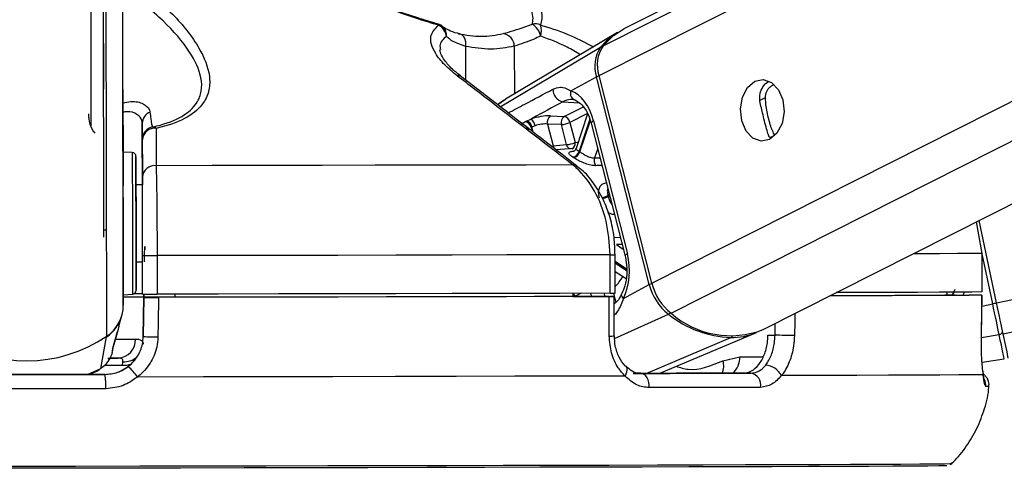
# Model space of a CAD drawing. Header units: millimetres. Extents: x 1471 to 17407, y 627 to 16320.
# Tile 24 of 74: x 6311 to 6465, y 5708 to 5779. Entities that reach past the tile are written whole.
import ezdxf

# ---------------------------------------------------------------- set-up
doc = ezdxf.new("R2010")
doc.units = ezdxf.units.MM
doc.header["$LTSCALE"] = 2
doc.layers.add('COMPONENT_GEOMETRY', color=7, linetype='Continuous')
doc.styles.add('SLDTEXTSTYLE0', font='TXT', dxfattribs={"width": 0.75})
doc.dimstyles.new('SLDDIMSTYLE0', dxfattribs={"dimtxt": 100, "dimasz": 6.604, "dimexe": 0, "dimexo": 0.0625, "dimgap": 25, "dimtad": 0, "dimtih": 1, "dimtoh": 1, "dimdec": 1, "dimrnd": 1e-09, "dimzin": 12, "dimdsep": 46, "dimtxsty": 'SLDTEXTSTYLE0', "dimsah": 1, "dimcen": 0.09, "dimadec": 0, "dimazin": 3, "dimtfac": 1, "dimtdec": 1, "dimtofl": 0, "dimtmove": 0, "dimatfit": 3, "dimfxl": 1, "dimfrac": 2, "dimtolj": 1, "dimtzin": 12, "dimarcsym": 0})

# ---------------------------------------------------------------- blocks, each defined once
blk = doc.blocks.new('_D_6')
at = {"layer": 'COMPONENT_GEOMETRY', "color": 7}
for p, q in [((7620.39, 5900.55), (7620.39, 3831.64)), ((7420.32, 3811.33), (7389.85, 3811.33)), ((7389.85, 3811.33), (7389.85, 3652.58)), ((7820.46, 3811.33), (7850.93, 3811.33)), ((7850.93, 3811.33), (7850.93, 3652.58)), ((7389.85, 3652.58), (7420.32, 3652.58)), ((7850.93, 3652.58), (7820.46, 3652.58)), ((7620.39, 1434.05), (7620.39, 3502.96)), ((3768.31, 1434.05), (7626.74, 1434.05))]:
    blk.add_line(p, q, dxfattribs=at)
for points in [[(7620.39, 5900.55), (7619.37, 5893.95), (7621.4, 5893.95)], [(7620.39, 1434.05), (7621.4, 1440.65), (7619.37, 1440.65)]]:
    blk.add_solid(points, dxfattribs=at)
at = {"layer": 'COMPONENT_GEOMETRY', "color": 7, "char_height": 100, "attachment_point": 1, "style": 'SLDTEXTSTYLE0'}
for s, insert in [('7\'3.92"', (7420.32, 3781.48)), ('2233.3', (7417.19, 3631.87))]:
    blk.add_mtext(s, dxfattribs=dict(at, insert=insert))

msp = doc.modelspace()

# ---------------------------------------------------------------- linework, layer by layer
at = {"color": 8, "linetype": 'Continuous', "lineweight": 25}
for p, q in [((6401.57, 5770.01), (6659.82, 5900.55)), ((6402.21, 5774.66), (6651.28, 5900.55)), ((6409.78, 5737.67), (6732.04, 5900.55)), ((6412.77, 5733.03), (6744.2, 5900.55)), ((6463.44, 5734.61), (7251.74, 5900.55)), ((6464.45, 5729.79), (7275.62, 5900.55)), ((6327.55, 5734.24), (6327.35, 5884.41)), ((6324.98, 5729.42), (6324.79, 5869.18)), ((6380.79, 5774.57), (6380.8, 5769.32)), ((6386.21, 5765.15), (6401.81, 5774.42)), ((6388.39, 5774.59), (6388.4, 5767.13)), ((6426.53, 5766.11), (6427.47, 5766.58)), ((6387.04, 5766.31), (6385.85, 5765.44)), ((6395.96, 5765.94), (6398.46, 5765.78)), ((6396.14, 5763.66), (6399.13, 5765.17)), ((6399.78, 5764.1), (6397.05, 5762.72)), ((6391.01, 5761.94), (6391.16, 5761.32)), ((6391.33, 5761.19), (6391.13, 5762)), ((6400.14, 5763.24), (6398.47, 5758.22)), ((6398.59, 5758.14), (6400.22, 5763.03)), ((6390.35, 5761.79), (6390.15, 5761.8)), ((6428.19, 5760.35), (6428.95, 5760.74)), ((6401.37, 5758.65), (6400.88, 5757.19)), ((6400.88, 5757.19), (6401.73, 5757.21)), ((6403.2, 5751.44), (6402.96, 5751.32)), ((6403, 5751.15), (6403.24, 5751.27)), ((6403.92, 5744.79), (6404.88, 5744.82)), ((6405.16, 5743.71), (6404.31, 5743.68)), ((6404.31, 5743.68), (6405.34, 5742.99)), ((6330.88, 5743.22), (6330.88, 5743.22)), ((6462.82, 5734.48), (6461.18, 5742.26)), ((6405.85, 5739.85), (6404.09, 5741.03)), ((6404.09, 5740.83), (6405.86, 5739.64)), ((6400.26, 5736.1), (6400.39, 5735.61)), ((6402.51, 5735.61), (6402.39, 5736.1)), ((6403.81, 5736.1), (6404.17, 5734.67)), ((6456.91, 5736.7), (6456.54, 5735.8)), ((6397.83, 5735.61), (6397.83, 5735.63)), ((6461.14, 5734.12), (6462.82, 5734.48)), ((6404, 5729.07), (6412.36, 5732.85)), ((6428.96, 5729.57), (6429, 5731.41)), ((6461.06, 5729.23), (6463.83, 5729.69)), ((6408.89, 5723.62), (6422.07, 5729.2)), ((6423.48, 5726.22), (6427.11, 5726.22)), ((6322, 5723.46), (6324.05, 5724.36)), ((6323.4, 5724.01), (6324.05, 5724.36)), ((6327.43, 5724.86), (6324.65, 5724.85))]:
    msp.add_line(p, q, dxfattribs=at)
at = {"color": 7, "linetype": 'Continuous', "lineweight": 25}
for p, q in [((6649.33, 5900.55), (6405.45, 5777.28)), ((6427.11, 5730.45), (6763.63, 5900.55)), ((6327.5, 5767.87), (6327.35, 5884.41)), ((6324.53, 5744.87), (6324.37, 5867.47)), ((6324.5, 5767.88), (6324.37, 5867.47)), ((6322.37, 5863.76), (6322.51, 5762.07)), ((6376.55, 5778.03), (6375.36, 5778.39)), ((6404.45, 5776.71), (6387.04, 5766.32)), ((6397.16, 5767.65), (6401.17, 5769.8)), ((6409.38, 5737.45), (6401.17, 5769.8)), ((6409.78, 5737.67), (6401.57, 5770.01)), ((6327.5, 5767.87), (6327.55, 5734.24)), ((6393.99, 5763.75), (6396.14, 5763.66)), ((6399.8, 5764.08), (6397.99, 5758.66)), ((6330.51, 5762.58), (6330.52, 5752.99)), ((6390.28, 5762.94), (6390.98, 5763.25)), ((6391.62, 5762.19), (6391.13, 5762)), ((6393.57, 5762.47), (6394.42, 5759.09)), ((6395.71, 5762.39), (6393.57, 5762.47)), ((6396.51, 5759.26), (6395.71, 5762.39)), ((6397.05, 5762.72), (6397.84, 5759.59)), ((6400.36, 5762.6), (6405.62, 5741.88)), ((6400.73, 5762.96), (6405.99, 5742.24)), ((6330.52, 5754.23), (6330.51, 5760.04)), ((6394.42, 5759.09), (6396.51, 5759.26)), ((6328.95, 5758.02), (6327.52, 5758.09)), ((6397.6, 5758.64), (6394.9, 5758.43)), ((6330.52, 5752.99), (6329.52, 5752.99)), ((6461.16, 5742.31), (6460.32, 5747.24)), ((6463.44, 5734.61), (6460.73, 5747.45)), ((6330.55, 5735.97), (6330.54, 5741.97)), ((6332.81, 5741.97), (6332.82, 5735.97)), ((6403.31, 5736.1), (6403.3, 5742.1)), ((6404.1, 5736.11), (6404.09, 5742.11)), ((6461.17, 5736.31), (6461.16, 5742.31)), ((6461.16, 5742.31), (6461.18, 5742.31)), ((6461.19, 5736.31), (6461.18, 5742.31)), ((6329.54, 5740.99), (6330.54, 5740.99)), ((6404.09, 5739.51), (6405.77, 5738.39)), ((6405.37, 5735.31), (6409.38, 5737.45)), ((6327.55, 5735.88), (6328.98, 5735.96)), ((6330.76, 5735.97), (6330.76, 5735.5)), ((6330.76, 5735.49), (6330.76, 5735.97)), ((6335.55, 5735.98), (6335.55, 5735.48)), ((6397.51, 5736.1), (6397.51, 5735.6)), ((6455.71, 5736.3), (6455.7, 5735.8)), ((6455.7, 5735.81), (6459.16, 5735.81)), ((6456.99, 5735.8), (6455.7, 5735.8)), ((6461.07, 5729.64), (6461.16, 5735.81)), ((6461.19, 5736.31), (6461.17, 5736.31)), ((6330.76, 5735.51), (6330.66, 5729.36)), ((6330.66, 5729.36), (6330.76, 5735.47)), ((6330.76, 5735.51), (6330.76, 5735.5)), ((6335.14, 5735.49), (6330.76, 5735.49)), ((6330.76, 5735.47), (6330.76, 5735.49)), ((6335.14, 5735.49), (6335.14, 5735.48)), ((6335.14, 5735.48), (6335.14, 5735.49)), ((6397.51, 5735.61), (6403.34, 5735.61)), ((6398.71, 5735.6), (6397.51, 5735.6)), ((6403.94, 5729.47), (6403.93, 5735.61)), ((6326.88, 5730.96), (6327.32, 5732.64)), ((6325.94, 5727.55), (6326.65, 5730.15)), ((6326.88, 5730.96), (6326.7, 5730.32)), ((6410.92, 5723.63), (6426.06, 5729.99)), ((6324.05, 5724.36), (6324.96, 5729.31)), ((6330.66, 5729.37), (6330.66, 5729.36)), ((6427.86, 5729.57), (6428.96, 5729.57)), ((6461.06, 5729.64), (6461.07, 5729.64)), ((6325.8, 5726.89), (6325.9, 5727.27)), ((6325.89, 5727.38), (6325.95, 5727.55)), ((6325.97, 5727.61), (6325.98, 5727.66)), ((6325.13, 5726.01), (6326.75, 5726.01)), ((6327.43, 5724.86), (6327.5, 5725.45)), ((6420.85, 5725.59), (6423.48, 5726.22)), ((6461.18, 5725.35), (6464.63, 5725.89)), ((6322.23, 5723.46), (6323.41, 5723.99)), ((6323.43, 5723.95), (6323.8, 5724.23)), ((6406.88, 5723.62), (6408.08, 5723.62)), ((6425.2, 5723.66), (6424, 5723.66)), ((6324.67, 5723.46), (6324.67, 5723.46))]:
    msp.add_line(p, q, dxfattribs=at)
at = {"color": 8, "linetype": 'Continuous', "lineweight": 25, "flags": 128}
for points in [[(6376.55, 5778.03), (6376.55, 5778.03), (6376.57, 5778.02), (6376.58, 5777.99), (6376.59, 5777.96), (6376.6, 5777.91), (6376.6, 5777.86)], [(6400.73, 5762.96), (6400.57, 5762.86), (6400.45, 5762.77), (6400.38, 5762.68), (6400.36, 5762.61), (6400.36, 5762.6)], [(6397.84, 5759.59), (6398.17, 5759.63), (6398.32, 5759.64)], [(6328.95, 5758.02), (6328.95, 5758), (6328.95, 5757.47), (6328.95, 5756.21), (6328.95, 5754.33), (6328.96, 5751.95), (6328.96, 5749.23)], [(6328.96, 5749.23), (6328.96, 5746.36), (6328.97, 5743.53), (6328.97, 5740.94), (6328.97, 5738.76), (6328.98, 5737.14), (6328.98, 5736.19), (6328.98, 5735.96)], [(6405.99, 5742.24), (6405.83, 5742.15), (6405.71, 5742.05), (6405.64, 5741.97), (6405.62, 5741.89), (6405.63, 5741.88)], [(6461.16, 5742.31), (6459.55, 5742.3), (6457.34, 5742.28), (6454.52, 5742.27), (6451.12, 5742.25), (6450.44, 5742.25)], [(6405.37, 5735.31), (6405.23, 5735.49), (6405.13, 5735.66), (6405.09, 5735.82), (6405.09, 5735.97), (6405.12, 5736.04)], [(6432.04, 5732.95), (6432.02, 5731.68), (6431.97, 5729.51)], [(6324.94, 5729.39), (6324.96, 5729.34), (6324.96, 5729.31)], [(6326.38, 5728.97), (6327.46, 5728.97), (6328.56, 5728.97), (6329.45, 5728.97)], [(6328.61, 5724.99), (6328.04, 5724.87), (6327.43, 5724.86)], [(6405.63, 5723.21), (6405.8, 5723.54), (6405.91, 5723.85), (6405.96, 5724.14), (6405.94, 5724.39), (6405.85, 5724.6), (6405.78, 5724.68)]]:
    msp.add_lwpolyline(points, dxfattribs=at)
at = {"color": 7, "linetype": 'Continuous', "lineweight": 25, "flags": 128}
for points in [[(6402.21, 5774.66), (6403.82, 5776.24), (6405.45, 5777.28)], [(6379.69, 5776.54), (6379.94, 5776.5), (6380.18, 5776.39), (6380.39, 5776.21), (6380.57, 5775.97), (6380.7, 5775.67), (6380.78, 5775.33), (6380.81, 5774.95), (6380.79, 5774.57)], [(6425.82, 5769.12), (6427.13, 5769.4), (6428.41, 5768.94), (6429.48, 5767.82), (6430.16, 5766.22), (6430.36, 5764.36), (6430.04, 5762.55), (6429.25, 5761.04), (6428.11, 5760.08), (6426.8, 5759.81), (6425.52, 5760.27), (6424.45, 5761.38), (6423.77, 5762.99), (6423.58, 5764.84), (6423.9, 5766.66), (6424.68, 5768.16), (6425.82, 5769.12)], [(6327.51, 5762.26), (6327.51, 5762.28), (6327.51, 5761.58), (6327.51, 5760.26), (6327.52, 5758.54), (6327.52, 5756.67), (6327.52, 5754.93), (6327.52, 5753.6), (6327.52, 5752.86), (6327.52, 5752.85), (6327.52, 5753.55), (6327.52, 5754.86), (6327.52, 5756.59), (6327.52, 5758.46), (6327.51, 5760.2), (6327.51, 5761.53), (6327.51, 5762.26)], [(6390.16, 5762.87), (6390.19, 5762.89), (6390.28, 5762.94)], [(6391.13, 5762), (6391.03, 5761.96), (6391.01, 5761.94)], [(6329.53, 5749.11), (6329.52, 5751.68), (6329.52, 5753.94), (6329.52, 5755.71), (6329.52, 5756.9), (6329.52, 5757.41), (6329.52, 5757.2), (6329.52, 5756.31), (6329.52, 5754.78), (6329.52, 5752.99)], [(6397.49, 5756.1), (6390.24, 5756.08), (6382.68, 5756.07), (6374.84, 5756.05), (6366.76, 5756.04), (6358.47, 5756.02), (6350, 5756.01), (6341.39, 5755.99), (6332.66, 5755.98)], [(6329.52, 5752.99), (6329.52, 5753.32), (6329.52, 5753.59), (6329.52, 5753.14), (6329.52, 5752.02), (6329.53, 5750.36), (6329.53, 5748.33)], [(6329.54, 5740.99), (6329.54, 5740.05), (6329.54, 5738.27), (6329.54, 5737.09), (6329.54, 5736.58), (6329.54, 5736.78), (6329.54, 5737.68), (6329.54, 5739.21), (6329.54, 5741.27), (6329.54, 5743.72), (6329.53, 5746.4), (6329.53, 5749.11)], [(6329.53, 5748.33), (6329.53, 5746.16), (6329.53, 5744.08), (6329.54, 5742.32), (6329.54, 5741.06), (6329.54, 5740.44), (6329.54, 5740.53), (6329.54, 5740.99)], [(6330.88, 5743.22), (6330.88, 5743.29), (6330.88, 5743.34), (6330.88, 5743.38), (6330.88, 5743.4), (6330.88, 5743.41), (6330.88, 5743.39), (6330.88, 5743.36), (6330.88, 5743.32), (6330.88, 5743.26), (6330.88, 5743.18), (6330.88, 5743.1), (6330.88, 5743.01), (6330.88, 5742.92)], [(6330.88, 5743.39), (6330.88, 5743.39), (6330.88, 5743.37), (6330.88, 5743.33), (6330.88, 5743.28), (6330.88, 5743.21)], [(6403.3, 5742.1), (6395.44, 5742.08), (6387.24, 5742.07), (6378.72, 5742.05), (6369.94, 5742.03), (6360.92, 5742.01), (6351.7, 5742), (6342.31, 5741.98), (6332.81, 5741.97)], [(6403.31, 5736.1), (6395.45, 5736.08), (6387.24, 5736.07), (6378.73, 5736.05), (6369.95, 5736.03), (6360.93, 5736.01), (6351.71, 5736), (6342.32, 5735.98), (6332.82, 5735.97)], [(6461.14, 5735.81), (6459.53, 5735.8), (6457.32, 5735.78), (6454.51, 5735.77), (6451.13, 5735.75), (6447.18, 5735.73), (6442.68, 5735.72), (6437.65, 5735.7), (6437.48, 5735.7)], [(6456.99, 5735.8), (6455.39, 5735.79), (6453.3, 5735.78), (6450.7, 5735.76), (6447.62, 5735.75), (6444.06, 5735.73), (6440.04, 5735.72), (6437.65, 5735.71)], [(6461.17, 5736.31), (6459.56, 5736.3), (6457.34, 5736.28), (6454.53, 5736.27), (6451.13, 5736.25), (6447.15, 5736.23), (6442.62, 5736.22), (6438.47, 5736.2)], [(6461.06, 5729.64), (6461.11, 5733.64), (6461.14, 5735.81)], [(6327.51, 5735.53), (6329.97, 5735.53), (6330.76, 5735.53)], [(6333.03, 5735.47), (6332.96, 5731.47), (6332.93, 5729.29)], [(6403.13, 5735.6), (6395.31, 5735.58), (6387.15, 5735.57), (6378.68, 5735.55), (6369.95, 5735.53), (6360.98, 5735.52), (6351.81, 5735.5), (6342.48, 5735.48), (6333.03, 5735.47)], [(6398.71, 5735.6), (6391.55, 5735.58), (6384.11, 5735.57), (6376.41, 5735.55), (6368.49, 5735.53), (6360.38, 5735.52), (6352.09, 5735.5), (6343.67, 5735.49), (6335.14, 5735.48)], [(6403.15, 5729.43), (6403.14, 5733.43), (6403.13, 5735.6)], [(6463.83, 5729.69), (6463.74, 5730.12), (6463.63, 5730.62), (6463.51, 5731.17), (6463.39, 5731.77), (6463.25, 5732.41), (6463.11, 5733.08), (6462.97, 5733.77), (6462.82, 5734.48)], [(6464.45, 5729.79), (6464.36, 5730.23), (6464.25, 5730.73), (6464.14, 5731.28), (6464.01, 5731.89), (6463.87, 5732.53), (6463.73, 5733.21), (6463.58, 5733.9), (6463.44, 5734.61)], [(6464.63, 5725.89), (6464.62, 5725.95), (6464.58, 5726.13), (6464.51, 5726.44), (6464.42, 5726.86), (6464.31, 5727.4), (6464.17, 5728.05), (6464.01, 5728.82), (6463.83, 5729.69)], [(6465.25, 5725.99), (6465.2, 5726.23), (6465.05, 5726.96), (6464.8, 5728.15), (6464.45, 5729.79)], [(6431.97, 5729.51), (6431.68, 5729.51), (6431.32, 5729.52), (6430.93, 5729.53), (6430.51, 5729.54), (6430.09, 5729.55), (6429.67, 5729.56), (6429.29, 5729.56), (6428.96, 5729.57)], [(6326.75, 5726.01), (6326.08, 5726.01), (6325.55, 5726.01)], [(6424, 5723.66), (6422.02, 5723.66), (6419.99, 5723.65), (6417.91, 5723.65), (6415.79, 5723.64), (6413.63, 5723.64), (6411.42, 5723.63), (6409.17, 5723.62), (6406.88, 5723.62)], [(6408.08, 5723.62), (6410.37, 5723.62), (6412.62, 5723.63), (6414.82, 5723.64), (6416.99, 5723.64), (6419.11, 5723.65), (6421.18, 5723.65), (6423.21, 5723.66), (6425.2, 5723.66)], [(6409.37, 5721.4), (6409.37, 5721.82), (6409.31, 5722.23), (6409.2, 5722.61), (6409.04, 5722.95), (6408.84, 5723.23), (6408.61, 5723.44), (6408.35, 5723.57), (6408.08, 5723.62)], [(6300.46, 5723.43), (6303.48, 5723.43), (6306.51, 5723.43), (6309.53, 5723.44), (6312.56, 5723.44), (6315.59, 5723.45), (6318.62, 5723.45), (6321.64, 5723.45), (6324.67, 5723.46)], [(6324.67, 5723.46), (6321.64, 5723.46), (6318.62, 5723.45), (6315.59, 5723.45), (6312.56, 5723.44), (6309.53, 5723.44), (6306.51, 5723.44), (6303.48, 5723.43), (6300.46, 5723.43)], [(6405.63, 5723.21), (6397.26, 5723.19), (6388.49, 5723.17), (6379.35, 5723.15), (6369.88, 5723.13), (6360.14, 5723.11), (6350.17, 5723.1), (6340.02, 5723.08), (6329.74, 5723.06)], [(6461.36, 5723.42), (6459.81, 5723.4), (6457.55, 5723.39), (6454.59, 5723.37), (6450.94, 5723.35), (6446.63, 5723.33), (6441.68, 5723.31), (6436.1, 5723.29), (6429.92, 5723.27)], [(6324.83, 5721.24), (6321.77, 5721.24), (6318.7, 5721.23), (6315.64, 5721.23), (6312.57, 5721.22), (6309.5, 5721.22), (6306.43, 5721.21), (6303.36, 5721.21), (6300.3, 5721.21)], [(6426.72, 5721.45), (6424.71, 5721.44), (6422.65, 5721.44), (6420.55, 5721.43), (6418.4, 5721.42), (6416.2, 5721.42), (6413.97, 5721.41), (6411.69, 5721.41), (6409.37, 5721.4)], [(6455.69, 5709.23), (6455.42, 5709.22), (6454.44, 5709.21), (6452.75, 5709.19), (6450.37, 5709.17), (6447.3, 5709.16), (6443.55, 5709.14), (6439.16, 5709.12), (6434.14, 5709.1), (6428.51, 5709.08), (6422.3, 5709.06), (6415.54, 5709.05), (6408.28, 5709.03), (6400.53, 5709.01), (6392.35, 5708.99), (6383.77, 5708.97), (6374.84, 5708.95), (6365.59, 5708.93), (6356.08, 5708.92), (6346.36, 5708.9), (6336.46, 5708.88), (6326.45, 5708.87), (6316.37, 5708.85), (6306.27, 5708.84)], [(6456.39, 5709.52), (6456.19, 5709.51), (6455.32, 5709.5), (6453.75, 5709.48), (6451.49, 5709.46), (6448.55, 5709.45), (6444.96, 5709.43), (6440.72, 5709.41), (6435.85, 5709.39), (6430.38, 5709.38), (6424.34, 5709.36), (6417.76, 5709.34), (6410.66, 5709.32), (6403.08, 5709.3), (6395.07, 5709.28), (6386.65, 5709.26), (6377.87, 5709.24), (6368.77, 5709.23), (6359.4, 5709.21), (6349.8, 5709.19), (6340.02, 5709.17), (6330.11, 5709.16), (6320.11, 5709.14), (6310.07, 5709.13)]]:
    msp.add_lwpolyline(points, dxfattribs=at)
at = {"color": 7, "linetype": 'Continuous', "lineweight": 25}
for centre, radius, start, end in [((6375.99, 5776.11), 2, 49.5158, 73.7296), ((6375.63, 5775.87), 2.21, 6.2022, 63.9962), ((6391.62, 5776), 2.07, 66.6679, 101.9207), ((6389.62, 5775.55), 2.93, 11.7498, 57.4863), ((6390.02, 5776.96), 2.6, 341.9018, 21.2723), ((6386.36, 5774.55), 2.03, 1.0071, 81.2484), ((6409.67, 5768.03), 10.13, 120.9845, 140.8914), ((6406.2, 5771.46), 5.3, 146.0434, 198.2342), ((6406.62, 5771.68), 5.33, 146.0434, 198.2342), ((6396.32, 5767.84), 1.93, 178.6065, 259.2433), ((6398.3, 5767.3), 1.2, 162.5076, 256.4861), ((6327.32, 5764.08), 5.21, 180.1308, 215.822), ((6332.42, 5762.56), 1.91, 111.9656, 179.3677), ((6394.72, 5762.79), 1.2, 127.552, 195.553), ((6396.87, 5762.71), 1.2, 127.552, 195.553), ((6395.88, 5762.51), 1.18, 10.6124, 77.5422), ((6332.51, 5760.05), 2, 101.4296, 180.0606), ((6332.15, 5761.29), 0.712, 44.7274, 93.0359), ((6389.8, 5761.7), 1.22, 11.1991, 72.8984), ((6389.93, 5761.77), 1.22, 11.1762, 73.0983), ((6390.06, 5761.97), 1.57, 8.1547, 54.3073), ((6395.52, 5765.97), 3.59, 273.1325, 295.2666), ((6332.42, 5759.9), 1.91, 82.7127, 175.7151), ((6396.31, 5762.84), 3.59, 273.1325, 295.2666), ((6328.92, 5757.42), 0.6, 0.077, 87.077), ((6397.24, 5758.56), 1.27, 281.8164, 344.5856), ((6393.53, 5751.25), 7.25, 55.6947, 56.7216), ((6397.35, 5758.5), 1.29, 281.6597, 343.7724), ((6394.14, 5751.62), 7.89, 55.6947, 56.7216), ((6332.42, 5754.08), 1.91, 82.9901, 175.7276), ((6402.18, 5756.78), 1.36, 162.6234, 215.9369), ((6387.6, 5747.33), 15.87, 13.9245, 14.5689), ((6331.6, 6181.69), 439.72, 269.8619, 270.1577), ((6417.59, 5739.49), 8.45, 193.9546, 231.8278), ((6418.03, 5739.71), 8.5, 193.9546, 231.8278), ((6328.94, 5736.56), 0.6, 273.077, 0.077), ((6329.34, 5609.17), 126.84, 89.4571, 90.0648), ((6331.61, 6175.69), 439.72, 269.8619, 270.1577), ((6403.32, 5830.22), 94.12, 269.9919, 270.4727), ((6328.34, 5356.23), 379.29, 89.6353, 90.125), ((6321.71, 5734.25), 5.84, 304.1155, 359.8894), ((6422.72, 5745.69), 16.5, 231.1087, 267.7327), ((6422.04, 5743.39), 13.9, 228.2063, 291.3961), ((6321.68, 5734.15), 5.84, 304.2154, 345.0349), ((6422.11, 5739.49), 10.29, 269.7503, 292.5291), ((6463.79, 5730.25), 0.561, 274.2746, 5.3647), ((6312.53, 5747.7), 22.12, 235.8922, 304.2619), ((6326.59, 5728.87), 2.86, 273.2039, 1.98), ((6332.89, 5765.06), 35.76, 266.4288, 270.0704), ((6323.77, 5719.22), 7.1, 32.768, 50.3788), ((6424.88, 5721.82), 1.87, 348.5349, 80.3312), ((6427.38, 5722.1), 2.8, 24.7865, 87.6279), ((6317.69, 5721.82), 7.16, 355.341, 13.2122)]:
    msp.add_arc(centre, radius, start, end, dxfattribs=at)
at = {"color": 8, "linetype": 'Continuous', "lineweight": 25}
for centre, radius, start, end in [((6376.19, 5776.39), 1.66, 350.3762, 48.3246), ((6402.01, 5774.04), 0.432, 83.447, 118.9374), ((6379.62, 5769.1), 0.905, 53.793, 98.3813), ((6402.04, 5768.06), 1.94, 103.4994, 116.4661), ((6395.28, 5759.26), 0.871, 191.4552, 251.5457), ((6397.35, 5759.43), 0.861, 191.2875, 253.4806), ((6396.98, 5759.42), 0.884, 294.74, 11.3544), ((6397.61, 5755.22), 0.893, 52.2572, 97.3361), ((6401.42, 5754.51), 3.54, 279.7611, 295.7342), ((6401.47, 5754.48), 3.67, 280.0528, 294.6858), ((6403.39, 5814.91), 72.81, 269.9244, 270.5458), ((6396.05, 5744.59), 10.96, 317.2147, 327.514), ((6410.25, 5735.71), 1.94, 103.4931, 116.4657), ((6396.27, 5735.2), 1.48, 15.3797, 32.2718), ((6396.39, 5735.25), 1.48, 14.7614, 34.9687), ((6436.84, 5858.64), 126.85, 281.8153, 282.1005), ((6411.92, 5733.7), 0.961, 297.1004, 321.7506), ((6403.33, 5733.56), 4.13, 267.5192, 278.5145), ((6421.88, 5729.61), 0.446, 294.8521, 330.2008), ((6327.66, 5728.57), 3.13, 267.0811, 309.5662), ((6418.15, 5724.78), 2.82, 336.499, 16.601), ((6420.2, 5726.09), 3.28, 312.1893, 2.2949), ((6459.74, 5721.82), 2.01, 353.8781, 25.7747), ((6461.77, 5727.74), 6.13, 269.5939, 274.3046)]:
    msp.add_arc(centre, radius, start, end, dxfattribs=at)
at = {"color": 7, "linetype": 'Continuous', "lineweight": 25}
for centre, major_axis, ratio, start_param, end_param in [((6396.09, 5760.48), (-0.19, 7.38), 0.671997, 5.038349, 6.029015), ((6392.24, 5762.8), (2.74, 0.59), 0.273277, 0.818413, 1.988106), ((6392.44, 5761.86), (1.77, 0.34), 0.293277, 0.825533, 1.995227), ((6330.94, 5746.99), (0.1, 6), 0.000023, 3.141593, 4.029881), ((6401.35, 5739.76), (-0.19, 7.38), 0.671997, 4.047683, 5.038349)]:
    msp.add_ellipse(centre, major_axis=major_axis, ratio=ratio, start_param=start_param, end_param=end_param, dxfattribs=at)
at = {"color": 8, "linetype": 'Continuous', "lineweight": 25}
for centre, major_axis, ratio, start_param, end_param in [((6392.32, 5761.8), (1.77, 0.34), 0.293277, 2.811433, 3.159027), ((6451.34, 5738.37), (5.88, -4.46), 0.99993, 0.29489, 0.363063)]:
    msp.add_ellipse(centre, major_axis=major_axis, ratio=ratio, start_param=start_param, end_param=end_param, dxfattribs=at)
at = {"color": 7, "linetype": 'Continuous', "lineweight": 25}
for points, knots in [([(6329.64, 5784.55), (6331.58, 5782.91), (6335.5, 5779.62), (6339.42, 5774.64), (6341.05, 5770.64), (6341.01, 5767.78), (6340.11, 5765.56), (6337.77, 5763.44), (6334.75, 5762.28), (6332.9, 5761.85), (6332.66, 5761.79)], [0, 0, 0, 0, 0.208234, 0.420981, 0.592265, 0.677743, 0.765865, 0.874569, 0.983936, 1, 1, 1, 1]), ([(6376.6, 5777.86), (6375.58, 5778.16), (6372.02, 5779.24), (6365.89, 5781.49), (6361.07, 5783.56), (6358.62, 5784.6)], [0, 0, 0, 0, 0.163716, 0.575625, 1, 1, 1, 1]), ([(6391.2, 5778.02), (6391.25, 5778.31), (6391.43, 5779.35), (6390.56, 5781.48), (6389.03, 5783.41), (6388.25, 5784.39)], [0, 0, 0, 0, 0.161875, 0.574916, 1, 1, 1, 1]), ([(6390.06, 5784.69), (6390.76, 5783.66), (6392.17, 5781.59), (6392.85, 5779.32), (6392.53, 5778.21), (6392.44, 5777.9)], [0, 0, 0, 0, 0.413472, 0.836281, 1, 1, 1, 1]), ([(6332.12, 5762), (6332.34, 5762.06), (6334.09, 5762.47), (6336.94, 5763.56), (6339.06, 5765.54), (6339.82, 5767.62), (6339.71, 5770.29), (6337.94, 5774.01), (6333.96, 5778.63), (6330.05, 5781.69), (6328.07, 5783.24)], [0, 0, 0, 0, 0.0156907, 0.1221635, 0.2284024, 0.3128217, 0.4004634, 0.5725392, 0.7836075, 1, 1, 1, 1]), ([(6375.36, 5778.39), (6374.75, 5778.57), (6372.83, 5779.14), (6370.33, 5780), (6368.5, 5780.71), (6367.94, 5780.93)], [0, 0, 0, 0, 0.242769, 0.767885, 1, 1, 1, 1]), ([(6379.48, 5769.99), (6378.8, 5770.56), (6377.41, 5771.72), (6375.76, 5773.85), (6374.97, 5776.18), (6376.08, 5777.33), (6376.6, 5777.86)], [0, 0, 0, 0, 0.189737, 0.387179, 0.717517, 1, 1, 1, 1]), ([(6379.9, 5776.53), (6379.79, 5776.55), (6379.08, 5776.69), (6378.12, 5777.07), (6377.42, 5777.48), (6377.3, 5777.63), (6377.3, 5777.63)], [0, 0, 0, 0, 0.08897, 0.534977, 0.997454, 1, 1, 1, 1]), ([(6386.66, 5776.56), (6387.74, 5776.87), (6389.14, 5777.27), (6390.81, 5777.88), (6391.2, 5778.02)], [0, 0, 0, 0, 0.768409, 1, 1, 1, 1]), ([(6380.79, 5774.57), (6379.88, 5774.89), (6378.69, 5775.31), (6377.99, 5775.96), (6377.83, 5776.11)], [0, 0, 0, 0, 0.768074, 1, 1, 1, 1]), ([(6379.69, 5776.54), (6380.88, 5776.34), (6383.3, 5775.94), (6385.53, 5776.35), (6386.66, 5776.56)], [0, 0, 0, 0, 0.492367, 1, 1, 1, 1]), ([(6392.49, 5776.15), (6392.14, 5776), (6390.64, 5775.34), (6389.37, 5774.91), (6388.39, 5774.59)], [0, 0, 0, 0, 0.231926, 1, 1, 1, 1]), ([(6388.39, 5774.59), (6387.19, 5774.37), (6384.76, 5773.92), (6382.13, 5774.35), (6380.79, 5774.57)], [0, 0, 0, 0, 0.492725, 1, 1, 1, 1]), ([(6380.18, 5769.83), (6379.68, 5770.23), (6378.59, 5771.1), (6377.5, 5772.38), (6376.89, 5773.45), (6376.81, 5773.98), (6376.82, 5774.05), (6376.82, 5774.05)], [0, 0, 0, 0, 0.220982, 0.486805, 0.741375, 0.990118, 1, 1, 1, 1]), ([(6397.49, 5756.1), (6396.67, 5756.74), (6392.52, 5759.94), (6386.52, 5764.58), (6381.34, 5768.56), (6379.48, 5769.99)], [0, 0, 0, 0, 0.138099, 0.690493, 1, 1, 1, 1]), ([(6398.14, 5755.93), (6393.94, 5759.18), (6387.95, 5763.82), (6381.95, 5768.44), (6380.15, 5769.83)], [0, 0, 0, 0, 0.700067, 1, 1, 1, 1]), ([(6394.39, 5767.89), (6394.78, 5768.04), (6395.3, 5768.24), (6396.21, 5768.15), (6396.74, 5767.87), (6397.16, 5767.65)], [0, 0, 0, 0, 0.4178675, 0.5540042, 1, 1, 1, 1]), ([(6426.61, 5766.03), (6426.58, 5766.43), (6426.52, 5767.24), (6427.05, 5768.29), (6427.55, 5768.91), (6427.89, 5769.02), (6427.9, 5769.03)], [0, 0, 0, 0, 0.32979, 0.65908, 0.998251, 1, 1, 1, 1]), ([(6427.47, 5766.58), (6427.48, 5766.75), (6427.5, 5767.08), (6427.66, 5767.54), (6427.9, 5767.96), (6428.23, 5768.29), (6428.52, 5768.51), (6428.71, 5768.58), (6428.75, 5768.6)], [0, 0, 0, 0, 0.186453, 0.3786, 0.564999, 0.75658, 0.947278, 1, 1, 1, 1]), ([(6428.95, 5760.74), (6428.81, 5760.95), (6428.56, 5761.34), (6428.21, 5762.36), (6427.91, 5763.49), (6427.66, 5764.67), (6427.5, 5765.71), (6427.48, 5766.31), (6427.47, 5766.58)], [0, 0, 0, 0, 0.204636, 0.3763353, 0.5488341, 0.7033628, 0.8642848, 1, 1, 1, 1]), ([(6386.89, 5766.22), (6386.78, 5766.16), (6386.39, 5765.96), (6386.04, 5765.68), (6385.79, 5765.48)], [0, 0, 0, 0, 0.283358, 1, 1, 1, 1]), ([(6395.96, 5765.94), (6394.36, 5765.08), (6392.7, 5764.18), (6391.04, 5763.28), (6390.98, 5763.25)], [0, 0, 0, 0, 0.961066, 1, 1, 1, 1]), ([(6398.02, 5766.13), (6397.72, 5766.22), (6397.02, 5766.41), (6396.34, 5766.11), (6395.96, 5765.94)], [0, 0, 0, 0, 0.429774, 1, 1, 1, 1]), ([(6397.8, 5766.18), (6397.95, 5766.12), (6398.37, 5765.94), (6399.14, 5765.26), (6399.92, 5764.05), (6400.23, 5763.04), (6400.36, 5762.6)], [0, 0, 0, 0, 0.151539, 0.446483, 0.762395, 1, 1, 1, 1]), ([(6427.99, 5760.61), (6427.9, 5760.87), (6427.73, 5761.4), (6427.41, 5762.59), (6427.09, 5763.85), (6426.82, 5765.02), (6426.68, 5765.69), (6426.61, 5766.03)], [0, 0, 0, 0, 0.222076, 0.445772, 0.640142, 0.821651, 1, 1, 1, 1]), ([(6331.7, 5764.32), (6331.74, 5763.96), (6331.87, 5762.64), (6332.01, 5762.27), (6332.12, 5762)], [0, 0, 0, 0, 0.275191, 1, 1, 1, 1]), ([(6330.51, 5760.04), (6330.51, 5760.21), (6330.51, 5760.56), (6330.51, 5761.9), (6330.51, 5762.58)], [0, 0, 0, 0, 0.49563, 1, 1, 1, 1]), ([(6389.48, 5762.43), (6389.53, 5762.47), (6389.71, 5762.62), (6389.97, 5762.77), (6390.16, 5762.87)], [0, 0, 0, 0, 0.27439, 1, 1, 1, 1]), ([(6390.22, 5761.9), (6390.22, 5761.9), (6390.2, 5761.9), (6390.31, 5761.85), (6390.48, 5761.69), (6390.51, 5761.51), (6390.52, 5761.44)], [0, 0, 0, 0, 0.092809, 0.388778, 0.765486, 1, 1, 1, 1]), ([(6332.66, 5761.79), (6332.66, 5761.15), (6332.66, 5759.22), (6332.66, 5757.28), (6332.66, 5755.98)], [0, 0, 0, 0, 0.3309747, 1, 1, 1, 1]), ([(6428.19, 5760.35), (6428.13, 5760.39), (6428.04, 5760.46), (6428, 5760.56), (6427.99, 5760.61)], [0, 0, 0, 0, 0.570025, 1, 1, 1, 1]), ([(6397.5, 5757.31), (6397.41, 5757.38), (6397.13, 5757.56), (6396.88, 5757.82), (6396.86, 5758.04), (6397.11, 5758.19), (6397.49, 5758.23), (6397.68, 5758.26)], [0, 0, 0, 0, 0.116734, 0.333017, 0.551924, 0.773865, 1, 1, 1, 1]), ([(6397.98, 5758.67), (6397.94, 5758.56), (6397.85, 5758.37), (6397.67, 5758.23), (6397.58, 5758.19), (6397.59, 5758.2), (6397.6, 5758.2)], [0, 0, 0, 0, 0.345231, 0.660515, 0.908156, 1, 1, 1, 1]), ([(6398.59, 5758.14), (6398.65, 5758.09), (6398.79, 5758), (6399.02, 5757.86), (6399.27, 5757.71), (6399.54, 5757.57), (6399.82, 5757.43), (6400.09, 5757.32), (6400.37, 5757.24), (6400.59, 5757.2), (6400.76, 5757.19), (6400.84, 5757.19), (6400.88, 5757.19)], [0, 0, 0, 0, 0.1083219, 0.2199372, 0.3286429, 0.4404477, 0.55029, 0.6632842, 0.7727983, 0.8857516, 0.9426301, 1, 1, 1, 1]), ([(6332.66, 5755.98), (6332.68, 5754.95), (6332.73, 5752.9), (6332.79, 5748.16), (6332.8, 5744.32), (6332.81, 5742.25), (6332.81, 5741.97)], [0, 0, 0, 0, 0.317078, 0.634488, 0.949899, 1, 1, 1, 1]), ([(6403.3, 5742.1), (6403.17, 5743.89), (6402.92, 5747.46), (6401.01, 5752.21), (6398.97, 5754.88), (6397.69, 5755.94), (6397.49, 5756.1)], [0, 0, 0, 0, 0.31366, 0.627146, 0.941618, 1, 1, 1, 1]), ([(6401.08, 5755.98), (6400.95, 5755.99), (6400.59, 5755.99), (6399.88, 5756.14), (6399.04, 5756.45), (6398.23, 5756.85), (6397.81, 5757.11), (6397.61, 5757.24)], [0, 0, 0, 0, 0.119584, 0.349288, 0.573021, 0.788436, 1, 1, 1, 1]), ([(6404.06, 5742.11), (6404.04, 5743.01), (6403.99, 5744.97), (6403.35, 5747.9), (6402.28, 5750.78), (6400.77, 5753.29), (6399.35, 5755.03), (6398.36, 5755.69), (6398.11, 5755.87)], [0, 0, 0, 0, 0.16311, 0.354103, 0.546064, 0.739645, 0.933211, 1, 1, 1, 1]), ([(6330.54, 5741.97), (6330.54, 5742.22), (6330.53, 5744.03), (6330.53, 5747.39), (6330.52, 5751.53), (6330.52, 5753.33), (6330.52, 5754.23)], [0, 0, 0, 0, 0.050069, 0.365309, 0.6827, 1, 1, 1, 1]), ([(6401.63, 5750.98), (6401.59, 5751.12), (6401.5, 5751.55), (6401.51, 5752.2), (6401.73, 5752.8), (6402.14, 5753.22), (6402.56, 5753.3), (6402.77, 5753.34)], [0, 0, 0, 0, 0.116734, 0.333017, 0.551924, 0.773865, 1, 1, 1, 1]), ([(6324.83, 5745.96), (6324.83, 5745.96), (6324.77, 5745.96), (6324.66, 5745.95), (6324.57, 5745.95), (6324.53, 5745.95)], [0, 0, 0, 0, 0.061815, 0.586012, 1, 1, 1, 1]), ([(6405.62, 5741.88), (6405.69, 5741.58), (6405.89, 5740.67), (6405.94, 5739.06), (6405.67, 5737.34), (6405.29, 5736.44), (6405.12, 5736.05)], [0, 0, 0, 0, 0.154013, 0.459603, 0.765737, 1, 1, 1, 1]), ([(6405.12, 5736.06), (6405.09, 5735.98), (6404.86, 5735.51), (6404.47, 5734.88), (6404.1, 5734.59), (6403.93, 5734.46)], [0, 0, 0, 0, 0.0890594, 0.5927567, 1, 1, 1, 1]), ([(6461.14, 5735.81), (6461.15, 5735.81), (6461.17, 5735.81), (6460.91, 5735.81), (6460.47, 5735.81), (6459.86, 5735.81), (6459.4, 5735.81), (6459.16, 5735.81)], [0, 0, 0, 0, 0.197556, 0.39511, 0.592696, 0.790302, 1, 1, 1, 1]), ([(6330.76, 5735.47), (6330.78, 5735.47), (6330.82, 5735.47), (6331.17, 5735.47), (6331.67, 5735.47), (6332.32, 5735.47), (6332.79, 5735.47), (6333.03, 5735.47)], [0, 0, 0, 0, 0.1975557, 0.39511, 0.5926965, 0.790302, 1, 1, 1, 1]), ([(6403.13, 5735.6), (6403.3, 5735.6), (6403.63, 5735.6), (6403.9, 5735.6), (6403.96, 5735.61), (6403.79, 5735.61), (6403.49, 5735.61), (6403.34, 5735.61)], [0, 0, 0, 0, 0.1975557, 0.39511, 0.5926965, 0.790302, 1, 1, 1, 1]), ([(6326.7, 5730.32), (6326.57, 5729.84), (6326.3, 5728.86), (6326.03, 5727.88), (6325.89, 5727.38)], [0, 0, 0, 0, 0.493257, 1, 1, 1, 1]), ([(6324.67, 5723.46), (6325.34, 5723.53), (6326.7, 5723.66), (6328.5, 5724.71), (6329.85, 5726.24), (6330.55, 5727.9), (6330.63, 5728.97), (6330.66, 5729.37)], [0, 0, 0, 0, 0.218197, 0.436397, 0.654383, 0.871258, 1, 1, 1, 1]), ([(6328.3, 5724.69), (6328.34, 5724.72), (6328.91, 5725.17), (6329.85, 5726.24), (6330.55, 5727.89), (6330.63, 5728.97), (6330.66, 5729.36)], [0, 0, 0, 0, 0.029546, 0.405549, 0.779029, 1, 1, 1, 1]), ([(6329.45, 5728.97), (6329.61, 5728.96), (6330.23, 5728.93), (6330.61, 5728.66), (6330.63, 5728.27), (6330.64, 5728.19)], [0, 0, 0, 0, 0.21314, 0.833707, 1, 1, 1, 1]), ([(6332.93, 5729.29), (6332.89, 5728.76), (6332.78, 5727.33), (6331.84, 5725.13), (6330.57, 5723.7), (6329.8, 5723.11), (6329.74, 5723.06)], [0, 0, 0, 0, 0.220493, 0.593656, 0.970348, 1, 1, 1, 1]), ([(6405.63, 5723.21), (6405.26, 5723.62), (6404.37, 5724.61), (6403.38, 5726.76), (6403.23, 5728.54), (6403.15, 5729.43)], [0, 0, 0, 0, 0.2603539, 0.6306901, 1, 1, 1, 1]), ([(6405.79, 5724.69), (6405.74, 5724.73), (6405.32, 5725.1), (6404.66, 5726.12), (6404.04, 5727.76), (6403.99, 5728.94), (6403.97, 5729.47)], [0, 0, 0, 0, 0.0477585, 0.3840999, 0.7210923, 1, 1, 1, 1]), ([(6424, 5723.66), (6424.43, 5723.73), (6425.31, 5723.87), (6426.46, 5724.91), (6427.33, 5726.45), (6427.78, 5728.1), (6427.84, 5729.17), (6427.86, 5729.57)], [0, 0, 0, 0, 0.218197, 0.436397, 0.654383, 0.871258, 1, 1, 1, 1]), ([(6427.5, 5724.9), (6427.52, 5724.93), (6427.87, 5725.38), (6428.44, 5726.45), (6428.87, 5728.1), (6428.94, 5729.17), (6428.96, 5729.57)], [0, 0, 0, 0, 0.029546, 0.405549, 0.779029, 1, 1, 1, 1]), ([(6431.97, 5729.51), (6431.94, 5728.97), (6431.85, 5727.54), (6431.25, 5725.34), (6430.45, 5723.91), (6429.96, 5723.32), (6429.92, 5723.27)], [0, 0, 0, 0, 0.220493, 0.593656, 0.970348, 1, 1, 1, 1]), ([(6461.36, 5723.42), (6461.31, 5723.83), (6461.19, 5724.82), (6461.06, 5726.97), (6461.06, 5728.75), (6461.06, 5729.64)], [0, 0, 0, 0, 0.260354, 0.63069, 1, 1, 1, 1]), ([(6324.41, 5724.69), (6324.5, 5724.75), (6324.83, 5724.98), (6325.17, 5725.41), (6325.32, 5725.79), (6325.36, 5725.88)], [0, 0, 0, 0, 0.20437, 0.810256, 1, 1, 1, 1]), ([(6327.5, 5725.45), (6327.5, 5725.51), (6327.52, 5725.74), (6327.36, 5725.91), (6327.04, 5726), (6326.86, 5726.01), (6326.75, 5726.01)], [0, 0, 0, 0, 0.167609, 0.639669, 0.784651, 1, 1, 1, 1]), ([(6324.67, 5723.46), (6325.35, 5723.52), (6326.66, 5723.64), (6327.77, 5724.35), (6328.3, 5724.69)], [0, 0, 0, 0, 0.5195201, 1, 1, 1, 1]), ([(6408.03, 5723.69), (6407.86, 5723.67), (6407.34, 5723.63), (6406.6, 5723.95), (6406.02, 5724.51), (6405.79, 5724.73)], [0, 0, 0, 0, 0.223869, 0.701444, 1, 1, 1, 1]), ([(6425.2, 5723.66), (6425.63, 5723.72), (6426.47, 5723.84), (6427.16, 5724.55), (6427.5, 5724.9)], [0, 0, 0, 0, 0.51952, 1, 1, 1, 1]), ([(6461.52, 5722.63), (6461.52, 5722.63), (6461.51, 5722.64), (6461.45, 5723.02), (6461.38, 5723.52), (6461.32, 5723.95), (6461.31, 5724.02)], [0, 0, 0, 0, 0.1475892, 0.450602, 0.9131504, 1, 1, 1, 1]), ([(6329.74, 5723.06), (6329.03, 5722.56), (6327.55, 5721.51), (6325.76, 5721.33), (6324.83, 5721.24)], [0, 0, 0, 0, 0.485349, 1, 1, 1, 1]), ([(6409.37, 5721.4), (6408.72, 5721.48), (6407.36, 5721.64), (6406.22, 5722.67), (6405.63, 5723.21)], [0, 0, 0, 0, 0.475859, 1, 1, 1, 1]), ([(6429.92, 5723.27), (6429.46, 5722.77), (6428.5, 5721.72), (6427.32, 5721.54), (6426.72, 5721.45)], [0, 0, 0, 0, 0.4853495, 1, 1, 1, 1]), ([(6462.2, 5721.56), (6462.22, 5721.63), (6462.3, 5721.95), (6462.17, 5722.5), (6461.87, 5723.04), (6461.58, 5723.36), (6461.4, 5723.47), (6461.35, 5723.49)], [0, 0, 0, 0, 0.096363, 0.438146, 0.704055, 0.925858, 1, 1, 1, 1]), ([(6461.73, 5721.61), (6461.67, 5721.68), (6461.54, 5721.85), (6461.42, 5722.88), (6461.36, 5723.42)], [0, 0, 0, 0, 0.475859, 1, 1, 1, 1]), ([(6456.19, 5709.38), (6456.36, 5709.53), (6457.33, 5710.37), (6458.79, 5712.27), (6460.47, 5715.05), (6461.6, 5718.16), (6462.2, 5720.39), (6462.22, 5721.56), (6462.22, 5721.62)], [0, 0, 0, 0, 0.049791, 0.275757, 0.509563, 0.747883, 0.98863, 1, 1, 1, 1])]:
    msp.add_open_spline(points, degree=3, knots=knots, dxfattribs=at)
at = {"color": 8, "linetype": 'Continuous', "lineweight": 25}
for points, knots in [([(6392.44, 5777.9), (6392.58, 5777.86), (6394.13, 5777.42), (6397.03, 5776.4), (6399.58, 5775.08), (6400.73, 5774.49)], [0, 0, 0, 0, 0.049211, 0.573108, 1, 1, 1, 1]), ([(6377.83, 5776.11), (6377.78, 5776.07), (6377.21, 5775.62), (6376.66, 5774.99), (6376.89, 5774.18), (6376.92, 5774.08)], [0, 0, 0, 0, 0.074635, 0.877139, 1, 1, 1, 1]), ([(6398.66, 5773.26), (6397.98, 5773.67), (6396, 5774.86), (6393.88, 5775.64), (6392.49, 5776.15)], [0, 0, 0, 0, 0.34576, 1, 1, 1, 1]), ([(6387.44, 5764.2), (6388.3, 5764.65), (6390.61, 5765.88), (6392.93, 5767.11), (6394.39, 5767.89)], [0, 0, 0, 0, 0.368609, 1, 1, 1, 1]), ([(6327.47, 5765.78), (6327.9, 5765.86), (6329.28, 5766.12), (6330.75, 5765.67), (6331.58, 5764.97), (6331.68, 5764.46), (6331.7, 5764.32)], [0, 0, 0, 0, 0.158174, 0.511188, 0.871129, 1, 1, 1, 1]), ([(6330.51, 5762.58), (6330.5, 5762.72), (6330.46, 5763.26), (6329.81, 5764.02), (6328.67, 5764.5), (6327.68, 5764.33), (6327.48, 5764.29)], [0, 0, 0, 0, 0.141689, 0.531218, 0.904305, 1, 1, 1, 1]), ([(6398, 5758.66), (6398, 5758.62), (6398.01, 5758.55), (6398.21, 5758.39), (6398.4, 5758.26), (6398.47, 5758.22)], [0, 0, 0, 0, 0.375119, 0.779826, 1, 1, 1, 1]), ([(6402.04, 5756.01), (6401.93, 5756.01), (6401.61, 5756), (6401.29, 5755.99), (6401.08, 5755.98)], [0, 0, 0, 0, 0.334095, 1, 1, 1, 1]), ([(6402.94, 5752.44), (6402.91, 5752.35), (6402.84, 5752.12), (6402.87, 5751.72), (6402.94, 5751.42), (6402.96, 5751.32)], [0, 0, 0, 0, 0.314404, 0.758433, 1, 1, 1, 1]), ([(6403, 5751.15), (6403.06, 5750.96), (6403.18, 5750.58), (6403.38, 5750.15), (6403.54, 5749.99), (6403.58, 5749.95)], [0, 0, 0, 0, 0.437655, 0.876553, 1, 1, 1, 1]), ([(6404.04, 5748.34), (6403.92, 5748.36), (6403.57, 5748.4), (6403.18, 5748.54), (6402.96, 5748.76), (6402.94, 5748.78)], [0, 0, 0, 0, 0.3214596, 0.9389364, 1, 1, 1, 1]), ([(6398.81, 5736.09), (6398.73, 5736.06), (6398.46, 5735.95), (6398.12, 5735.78), (6397.9, 5735.67), (6397.83, 5735.63)], [0, 0, 0, 0, 0.211647, 0.722227, 1, 1, 1, 1]), ([(6456.54, 5735.8), (6456.61, 5735.89), (6456.73, 5736.03), (6456.76, 5736.21), (6456.77, 5736.28)], [0, 0, 0, 0, 0.6142525, 1, 1, 1, 1]), ([(6405.37, 5735.31), (6405.24, 5734.94), (6404.98, 5734.2), (6404.51, 5733.38), (6404.16, 5732.88), (6403.95, 5732.73), (6403.93, 5732.72)], [0, 0, 0, 0, 0.3468121, 0.7072656, 0.9738071, 1, 1, 1, 1]), ([(6325.8, 5726.89), (6325.8, 5726.89), (6325.75, 5726.56), (6325.45, 5725.92), (6324.88, 5725.03), (6324.32, 5724.58), (6324.05, 5724.36)], [0, 0, 0, 0, 0.002591, 0.316376, 0.669594, 1, 1, 1, 1]), ([(6325.89, 5727.38), (6325.87, 5727.2), (6325.85, 5727.01), (6325.89, 5727.25), (6325.89, 5727.27)], [0, 0, 0, 0, 0.901815, 1, 1, 1, 1]), ([(6413.54, 5724.73), (6414.18, 5724.54), (6416.6, 5723.8), (6419.05, 5724.83), (6420.85, 5725.59)], [0, 0, 0, 0, 0.262466, 1, 1, 1, 1])]:
    msp.add_open_spline(points, degree=3, knots=knots, dxfattribs=at)

# ---------------------------------------------------------------- dimensions: what is measured, and where the dimension line sits
at = {"layer": 'COMPONENT_GEOMETRY', "color": 7}
dim = msp.add_linear_dim(base=(7620.39, 5900.55), p1=(3765.77, 1434.05), p2=(8879.19, 5900.55), angle=90, dimstyle='SLDDIMSTYLE0', dxfattribs=at)
dim.commit()
dim.dimension.update_dxf_attribs({"geometry": '_D_6', "text_midpoint": (7620.39, 3667.3), "dimtype": 160})

doc.saveas('drawing.dxf')
